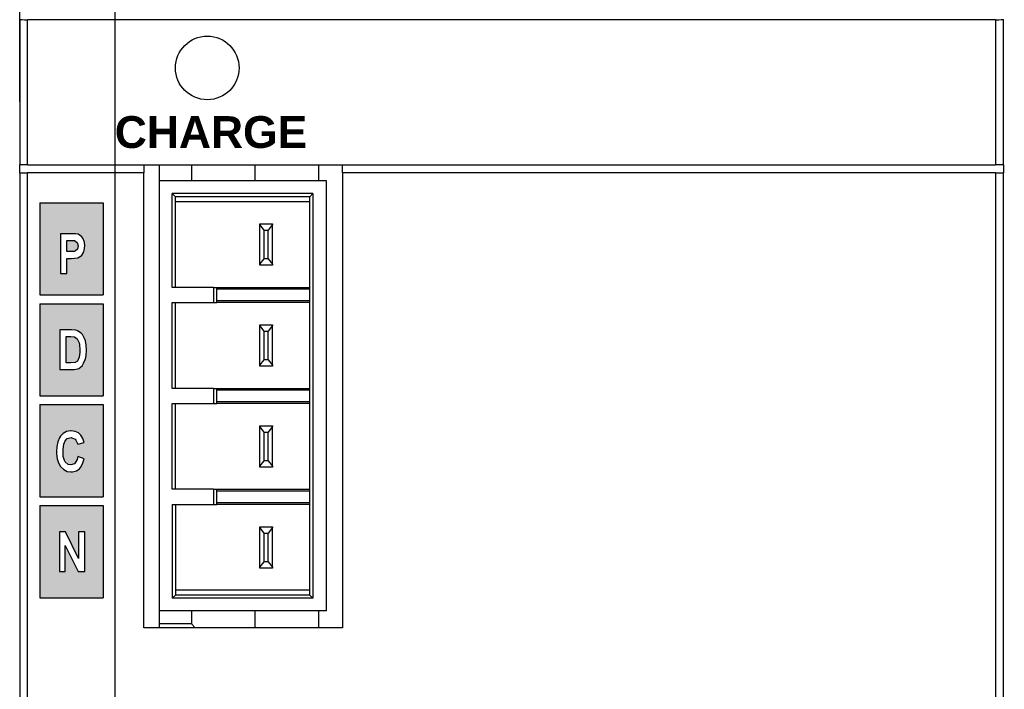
# Model space of a CAD drawing. Extents: x 14074 to 14414, y -3713 to -3387.
# Tile 14 of 25: x 14074 to 14136, y -3484 to -3442. Entities that reach past the tile are written whole.
import ezdxf

# ---------------------------------------------------------------- set-up
doc = ezdxf.new("R2010")
doc.units = 0
doc.linetypes.add('DASHED2', pattern=[9.525, 6.35, -3.175])
doc.layers.get('DEFPOINTS').update_dxf_attribs({"color": 8, "linetype": 'CONTINUOUS'})
doc.layers.add('TEXT', color=2, linetype='CONTINUOUS')
doc.layers.add('圖層1', color=3, linetype='DASHED2')
doc.styles.get("Standard").update_dxf_attribs({"font": 'PMingLiU.ttf'})
doc.dimstyles.new('ISO-25', dxfattribs={"dimtxt": 3, "dimasz": 3, "dimexe": 1, "dimexo": 1, "dimgap": 2, "dimtad": 2, "dimtih": 1, "dimtoh": 1, "dimtxsty": 'STANDARD', "dimcen": 0, "dimclrd": 256, "dimclre": 256, "dimclrt": 256, "dimazin": 3, "dimtfac": 1, "dimtmove": 0, "dimatfit": 3})

# ---------------------------------------------------------------- blocks, each defined once
blk = doc.blocks.new('*D3')
at = {"layer": 'DEFPOINTS', "color": 0}
for p in [(14153.481, -3401.577), (14153.481, -3414.405), (14080.481, -3564.405)]:
    blk.add_point(p, dxfattribs=at)
at = {"layer": 'TEXT', "color": 7}
for p, q in [((14080.481, -3563.405), (14080.481, -3400.577)), ((14153.481, -3413.405), (14153.481, -3400.577)), ((14083.481, -3401.577), (14150.481, -3401.577))]:
    blk.add_line(p, q, dxfattribs=at)
for points in [[(14083.481, -3401.077), (14083.481, -3402.077), (14080.481, -3401.577)], [(14150.481, -3401.077), (14150.481, -3402.077), (14153.481, -3401.577)]]:
    blk.add_solid(points, dxfattribs=at)
at = {"layer": 'TEXT', "color": 7, "insert": (14116.981, -3397.907), "char_height": 3, "attachment_point": 5}
blk.add_mtext('73', dxfattribs=at)
blk = doc.blocks.new('*D4')
at = {"layer": 'DEFPOINTS', "color": 0}
for p in [(14159.481, -3394.016), (14074.481, -3447.677), (14159.481, -3447.677)]:
    blk.add_point(p, dxfattribs=at)
at = {"layer": 'TEXT', "color": 7}
for p, q in [((14074.481, -3446.677), (14074.481, -3393.016)), ((14159.481, -3446.677), (14159.481, -3393.016)), ((14077.481, -3394.016), (14156.481, -3394.016))]:
    blk.add_line(p, q, dxfattribs=at)
for points in [[(14077.481, -3393.516), (14077.481, -3394.516), (14074.481, -3394.016)], [(14156.481, -3393.516), (14156.481, -3394.516), (14159.481, -3394.016)]]:
    blk.add_solid(points, dxfattribs=at)
at = {"layer": 'TEXT', "color": 7, "insert": (14116.981, -3390.317), "char_height": 3, "attachment_point": 5}
blk.add_mtext('85', dxfattribs=at)
blk = doc.blocks.new('*D5')
at = {"layer": 'DEFPOINTS', "color": 0}
for p in [(14153.481, -3414.405), (14080.481, -3564.405), (14167.14, -3564.405)]:
    blk.add_point(p, dxfattribs=at)
at = {"layer": 'TEXT', "color": 7}
for p, q in [((14154.481, -3414.405), (14168.14, -3414.405)), ((14167.14, -3417.405), (14167.14, -3561.405)), ((14081.481, -3564.405), (14168.14, -3564.405))]:
    blk.add_line(p, q, dxfattribs=at)
for points in [[(14166.64, -3417.405), (14167.64, -3417.405), (14167.14, -3414.405)], [(14166.64, -3561.405), (14167.64, -3561.405), (14167.14, -3564.405)]]:
    blk.add_solid(points, dxfattribs=at)
at = {"layer": 'TEXT', "color": 7, "insert": (14172.005, -3489.405), "char_height": 3, "attachment_point": 5}
blk.add_mtext('150', dxfattribs=at)
blk = doc.blocks.new('*D6')
at = {"layer": 'DEFPOINTS', "color": 0}
for p in [(14105.361, -3408.405), (14107.01, -3570.405), (14176.897, -3570.405)]:
    blk.add_point(p, dxfattribs=at)
at = {"layer": 'TEXT', "color": 7}
for p, q in [((14106.361, -3408.405), (14177.897, -3408.405)), ((14176.897, -3411.405), (14176.897, -3567.405)), ((14108.01, -3570.405), (14177.897, -3570.405))]:
    blk.add_line(p, q, dxfattribs=at)
for points in [[(14176.397, -3411.405), (14177.397, -3411.405), (14176.897, -3408.405)], [(14176.397, -3567.405), (14177.397, -3567.405), (14176.897, -3570.405)]]:
    blk.add_solid(points, dxfattribs=at)
at = {"layer": 'TEXT', "color": 7, "insert": (14181.761, -3489.405), "char_height": 3, "attachment_point": 5}
blk.add_mtext('162', dxfattribs=at)

msp = doc.modelspace()

# ---------------------------------------------------------------- hatches: boundary and pattern name
at = {"layer": '圖層1'}
h = msp.add_hatch(color=256, dxfattribs=at)
h.paths.add_polyline_path([(14075.74, -3477.88), (14079.74, -3477.88), (14079.74, -3472.08), (14075.74, -3472.08)])
h.paths.add_polyline_path([(14075.74, -3453.03), (14079.74, -3453.03), (14079.74, -3458.83), (14075.74, -3458.83)])
h.paths.add_polyline_path([(14075.74, -3471.53), (14079.74, -3471.53), (14079.74, -3465.73), (14075.74, -3465.73)])
h.paths.add_polyline_path([(14078.531, -3469.147), (14078.142, -3468.994), (14078.101, -3469.175), (14077.976, -3469.397), (14077.92, -3469.453), (14077.698, -3469.522), (14077.531, -3469.494), (14077.35, -3469.328), (14077.309, -3469.244), (14077.225, -3468.994), (14077.212, -3468.647), (14077.212, -3468.536), (14077.253, -3468.216), (14077.35, -3468.008), (14077.475, -3467.869), (14077.712, -3467.8), (14077.767, -3467.814), (14077.976, -3467.911), (14078.017, -3467.966), (14078.128, -3468.216), (14078.531, -3468.105), (14078.448, -3467.869), (14078.323, -3467.647), (14078.184, -3467.508), (14077.976, -3467.411), (14077.726, -3467.369), (14077.67, -3467.369), (14077.434, -3467.425), (14077.225, -3467.536), (14077.045, -3467.716), (14076.975, -3467.827), (14076.878, -3468.077), (14076.809, -3468.355), (14076.795, -3468.689), (14076.795, -3468.827), (14076.837, -3469.133), (14076.92, -3469.397), (14077.045, -3469.619), (14077.073, -3469.633), (14077.253, -3469.814), (14077.462, -3469.925), (14077.698, -3469.953), (14077.809, -3469.953), (14078.045, -3469.883), (14078.239, -3469.758), (14078.309, -3469.675), (14078.434, -3469.453)], flags=16)
h.paths.add_polyline_path([(14078.561, -3461.571), (14078.422, -3461.311), (14078.342, -3461.231), (14078.122, -3461.091), (14078.022, -3461.052), (14077.742, -3461.032), (14077.003, -3461.032), (14077.003, -3463.528), (14077.762, -3463.528), (14077.902, -3463.528), (14078.122, -3463.488), (14078.202, -3463.448), (14078.402, -3463.289), (14078.501, -3463.129), (14078.621, -3462.849), (14078.661, -3462.63), (14078.681, -3462.31), (14078.661, -3461.99), (14078.621, -3461.711)], flags=16)
h.paths.add_polyline_path([(14077.702, -3463.109), (14077.403, -3463.109), (14077.403, -3461.451), (14077.583, -3461.451), (14077.702, -3461.451), (14077.922, -3461.471), (14078.102, -3461.591), (14078.222, -3461.851), (14078.242, -3461.95), (14078.262, -3462.29), (14078.262, -3462.45), (14078.222, -3462.749), (14078.122, -3462.989), (14077.962, -3463.089)], flags=0)
h.paths.add_polyline_path([(14078.56, -3455.503), (14078.455, -3455.254), (14078.377, -3455.15), (14078.168, -3455.006), (14077.998, -3454.98), (14077.698, -3454.98), (14077.044, -3454.98), (14077.044, -3457.475), (14077.449, -3457.475), (14077.449, -3456.535), (14077.711, -3456.535), (14077.92, -3456.522), (14078.129, -3456.495), (14078.338, -3456.378), (14078.364, -3456.365), (14078.508, -3456.13), (14078.534, -3456.038), (14078.573, -3455.738)], flags=16)
h.paths.add_polyline_path([(14077.671, -3456.103), (14077.449, -3456.103), (14077.449, -3455.398), (14077.645, -3455.398), (14077.724, -3455.398), (14077.933, -3455.411), (14078.103, -3455.529), (14078.155, -3455.751), (14078.116, -3455.947), (14077.985, -3456.064), (14077.933, -3456.09)], flags=0)
h.paths.add_polyline_path([(14075.74, -3465.18), (14079.74, -3465.18), (14079.74, -3459.38), (14075.74, -3459.38)])
h.paths.add_polyline_path([(14078.569, -3476.219), (14078.569, -3473.734), (14078.18, -3473.734), (14078.18, -3475.404), (14077.365, -3473.734), (14076.977, -3473.734), (14076.977, -3476.219), (14077.346, -3476.219), (14077.346, -3474.589), (14078.161, -3476.219)], flags=16)

# ---------------------------------------------------------------- linework, layer by layer
at = {"layer": 'TEXT', "color": 7}
for p, q in [((14074.481, -3441.51), (14074.481, -3450.655)), ((14074.981, -3450.655), (14074.981, -3441.523)), ((14135.876, -3441.523), (14074.981, -3441.523)), ((14135.876, -3441.523), (14135.876, -3450.655)), ((14136.375, -3450.655), (14136.375, -3441.51)), ((14074.981, -3450.655), (14074.481, -3450.655)), ((14074.481, -3451.155), (14074.481, -3450.655)), ((14074.981, -3450.655), (14135.876, -3450.655)), ((14082.281, -3450.655), (14082.281, -3451.155)), ((14083.281, -3451.655), (14083.281, -3450.655)), ((14085.281, -3450.655), (14085.281, -3451.655)), ((14089.281, -3450.655), (14089.281, -3451.655)), ((14093.281, -3450.655), (14093.281, -3451.655)), ((14094.781, -3451.155), (14094.781, -3450.655)), ((14136.375, -3450.655), (14135.876, -3450.655)), ((14136.375, -3450.655), (14136.376, -3450.655)), ((14136.376, -3450.655), (14136.376, -3451.155)), ((14074.481, -3451.155), (14074.481, -3567.198)), ((14074.481, -3451.155), (14074.981, -3451.155)), ((14074.981, -3567.198), (14074.981, -3451.155)), ((14082.281, -3451.155), (14074.981, -3451.155)), ((14082.281, -3479.755), (14082.281, -3451.155)), ((14094.781, -3451.155), (14094.781, -3479.755)), ((14135.876, -3451.155), (14094.781, -3451.155)), ((14135.876, -3451.155), (14135.876, -3533.1)), ((14135.876, -3451.155), (14136.375, -3451.155)), ((14136.375, -3533.1), (14136.375, -3451.155)), ((14136.376, -3451.155), (14136.375, -3451.155)), ((14093.781, -3451.655), (14083.281, -3451.655)), ((14083.281, -3478.705), (14083.281, -3451.655)), ((14093.781, -3478.705), (14093.781, -3451.655)), ((14084.081, -3458.355), (14084.081, -3452.455)), ((14092.931, -3452.455), (14084.081, -3452.455)), ((14084.281, -3452.655), (14084.081, -3452.455)), ((14092.931, -3452.455), (14092.731, -3452.655)), ((14092.931, -3452.455), (14092.931, -3477.905)), ((14084.281, -3458.355), (14084.281, -3452.655)), ((14092.731, -3452.655), (14084.281, -3452.655)), ((14084.281, -3452.955), (14092.731, -3452.955)), ((14092.731, -3477.705), (14092.731, -3452.655)), ((14089.581, -3454.408), (14089.581, -3454.355)), ((14089.581, -3454.355), (14090.381, -3454.355)), ((14089.581, -3456.902), (14089.581, -3454.408)), ((14089.856, -3454.755), (14089.581, -3454.408)), ((14090.381, -3454.408), (14090.106, -3454.755)), ((14090.381, -3454.355), (14090.381, -3454.408)), ((14090.381, -3456.902), (14090.381, -3454.408)), ((14089.856, -3454.755), (14090.106, -3454.755)), ((14089.856, -3456.555), (14089.856, -3454.755)), ((14090.106, -3456.555), (14090.106, -3454.755)), ((14089.581, -3456.902), (14089.856, -3456.555)), ((14089.581, -3456.955), (14089.581, -3456.902)), ((14090.106, -3456.555), (14089.856, -3456.555)), ((14090.106, -3456.555), (14090.381, -3456.902)), ((14090.381, -3456.902), (14090.381, -3456.955)), ((14090.381, -3456.955), (14089.581, -3456.955)), ((14086.681, -3458.355), (14084.081, -3458.355)), ((14086.681, -3458.355), (14086.681, -3459.305)), ((14086.681, -3458.355), (14086.881, -3458.355)), ((14086.881, -3459.305), (14086.881, -3458.355)), ((14086.881, -3458.355), (14092.731, -3458.355)), ((14086.881, -3458.455), (14092.731, -3458.455)), ((14084.081, -3459.305), (14086.681, -3459.305)), ((14084.081, -3464.705), (14084.081, -3459.305)), ((14084.281, -3464.705), (14084.281, -3459.305)), ((14086.681, -3459.305), (14086.881, -3459.305)), ((14092.731, -3459.205), (14086.881, -3459.205)), ((14092.731, -3459.305), (14086.881, -3459.305)), ((14089.581, -3460.758), (14089.581, -3460.705)), ((14089.581, -3460.705), (14090.381, -3460.705)), ((14089.581, -3463.252), (14089.581, -3460.758)), ((14089.856, -3461.105), (14089.581, -3460.758)), ((14089.856, -3461.105), (14090.106, -3461.105)), ((14089.856, -3462.905), (14089.856, -3461.105)), ((14090.381, -3460.758), (14090.106, -3461.105)), ((14090.106, -3462.905), (14090.106, -3461.105)), ((14090.381, -3460.705), (14090.381, -3460.758)), ((14090.381, -3463.252), (14090.381, -3460.758)), ((14089.581, -3463.252), (14089.856, -3462.905)), ((14090.106, -3462.905), (14089.856, -3462.905)), ((14090.106, -3462.905), (14090.381, -3463.252)), ((14089.581, -3463.305), (14089.581, -3463.252)), ((14090.381, -3463.305), (14089.581, -3463.305)), ((14090.381, -3463.252), (14090.381, -3463.305)), ((14086.681, -3464.705), (14084.081, -3464.705)), ((14086.681, -3464.705), (14086.681, -3465.655)), ((14086.681, -3464.705), (14086.881, -3464.705)), ((14086.881, -3465.655), (14086.881, -3464.705)), ((14086.881, -3464.705), (14092.731, -3464.705)), ((14086.881, -3464.805), (14092.731, -3464.805)), ((14092.731, -3465.555), (14086.881, -3465.555)), ((14084.081, -3471.055), (14084.081, -3465.655)), ((14084.081, -3465.655), (14086.681, -3465.655)), ((14084.281, -3471.055), (14084.281, -3465.655)), ((14086.681, -3465.655), (14086.881, -3465.655)), ((14092.731, -3465.655), (14086.881, -3465.655)), ((14089.581, -3467.108), (14089.581, -3467.055)), ((14089.581, -3467.055), (14090.381, -3467.055)), ((14089.581, -3469.602), (14089.581, -3467.108)), ((14089.856, -3467.455), (14089.581, -3467.108)), ((14089.856, -3467.455), (14090.106, -3467.455)), ((14089.856, -3469.255), (14089.856, -3467.455)), ((14090.381, -3467.108), (14090.106, -3467.455)), ((14090.106, -3469.255), (14090.106, -3467.455)), ((14090.381, -3467.055), (14090.381, -3467.108)), ((14090.381, -3469.602), (14090.381, -3467.108)), ((14089.581, -3469.602), (14089.856, -3469.255)), ((14090.106, -3469.255), (14089.856, -3469.255)), ((14090.106, -3469.255), (14090.381, -3469.602)), ((14089.581, -3469.655), (14089.581, -3469.602)), ((14090.381, -3469.655), (14089.581, -3469.655)), ((14090.381, -3469.602), (14090.381, -3469.655)), ((14086.681, -3471.055), (14084.081, -3471.055)), ((14086.681, -3471.055), (14086.681, -3472.005)), ((14086.681, -3471.055), (14086.881, -3471.055)), ((14086.881, -3472.005), (14086.881, -3471.055)), ((14086.881, -3471.055), (14092.731, -3471.055)), ((14086.881, -3471.155), (14092.731, -3471.155)), ((14084.081, -3472.005), (14086.681, -3472.005)), ((14084.081, -3472.005), (14084.081, -3477.905)), ((14084.281, -3472.005), (14084.281, -3477.705)), ((14086.681, -3472.005), (14086.881, -3472.005)), ((14092.731, -3471.905), (14086.881, -3471.905)), ((14092.731, -3472.005), (14086.881, -3472.005)), ((14089.581, -3473.458), (14089.581, -3473.405)), ((14089.581, -3473.405), (14090.381, -3473.405)), ((14089.581, -3475.952), (14089.581, -3473.458)), ((14089.856, -3473.805), (14089.581, -3473.458)), ((14090.381, -3473.458), (14090.106, -3473.805)), ((14090.381, -3473.405), (14090.381, -3473.458)), ((14090.381, -3475.952), (14090.381, -3473.458)), ((14089.856, -3473.805), (14090.106, -3473.805)), ((14089.856, -3475.605), (14089.856, -3473.805)), ((14090.106, -3475.605), (14090.106, -3473.805)), ((14089.581, -3475.952), (14089.856, -3475.605)), ((14089.581, -3476.005), (14089.581, -3475.952)), ((14090.381, -3476.005), (14089.581, -3476.005)), ((14090.106, -3475.605), (14089.856, -3475.605)), ((14090.106, -3475.605), (14090.381, -3475.952)), ((14090.381, -3475.952), (14090.381, -3476.005)), ((14084.281, -3477.705), (14084.081, -3477.905)), ((14092.931, -3477.905), (14084.081, -3477.905)), ((14092.731, -3477.405), (14084.281, -3477.405)), ((14092.731, -3477.705), (14084.281, -3477.705)), ((14092.731, -3477.705), (14092.931, -3477.905)), ((14083.281, -3479.755), (14083.281, -3478.705)), ((14093.781, -3478.705), (14083.281, -3478.705)), ((14085.281, -3478.705), (14085.281, -3479.516)), ((14089.281, -3478.705), (14089.281, -3479.755)), ((14093.281, -3478.705), (14093.281, -3479.755)), ((14094.781, -3479.755), (14082.281, -3479.755)), ((14085.281, -3479.516), (14083.281, -3479.516)), ((14085.52, -3479.755), (14085.281, -3479.516))]:
    msp.add_line(p, q, dxfattribs=at)
msp.add_circle((14086.281, -3444.555), 2, dxfattribs=at)
for centre, start_param, end_param in [((14074.981, -3441.51), 0, 1.570796), ((14135.876, -3441.51), 1.570796, 3.115413)]:
    msp.add_ellipse(centre, major_axis=(-0.5, 0), ratio=0.026186, start_param=start_param, end_param=end_param, dxfattribs=at)
at = {"layer": '圖層1'}
for p, q in [((14075.74, -3453.03), (14075.74, -3458.83)), ((14075.74, -3453.03), (14079.74, -3453.03)), ((14079.74, -3453.03), (14079.74, -3458.83)), ((14077.698, -3454.98), (14077.044, -3454.98)), ((14077.044, -3454.98), (14077.044, -3457.475)), ((14077.998, -3454.98), (14077.698, -3454.98)), ((14078.168, -3455.006), (14077.998, -3454.98)), ((14078.377, -3455.15), (14078.168, -3455.006)), ((14078.168, -3455.006), (14078.168, -3455.006)), ((14077.449, -3456.103), (14077.449, -3455.398)), ((14077.449, -3455.398), (14077.645, -3455.398)), ((14077.645, -3455.398), (14077.724, -3455.398)), ((14077.724, -3455.398), (14077.933, -3455.411)), ((14077.933, -3455.411), (14078.103, -3455.529)), ((14078.103, -3455.529), (14078.155, -3455.751)), ((14078.455, -3455.254), (14078.377, -3455.15)), ((14078.56, -3455.503), (14078.455, -3455.254)), ((14078.573, -3455.738), (14078.56, -3455.503)), ((14077.671, -3456.103), (14077.449, -3456.103)), ((14077.933, -3456.09), (14077.671, -3456.103)), ((14077.985, -3456.064), (14077.933, -3456.09)), ((14078.116, -3455.947), (14077.985, -3456.064)), ((14078.155, -3455.751), (14078.116, -3455.947)), ((14078.364, -3456.365), (14078.508, -3456.13)), ((14078.508, -3456.13), (14078.534, -3456.038)), ((14078.534, -3456.038), (14078.573, -3455.738)), ((14077.449, -3457.475), (14077.449, -3456.535)), ((14077.449, -3456.535), (14077.711, -3456.535)), ((14077.711, -3456.535), (14077.92, -3456.522)), ((14077.92, -3456.522), (14078.129, -3456.495)), ((14078.129, -3456.495), (14078.338, -3456.378)), ((14078.338, -3456.378), (14078.364, -3456.365)), ((14077.044, -3457.475), (14077.449, -3457.475)), ((14075.74, -3458.83), (14079.74, -3458.83)), ((14075.74, -3459.38), (14079.74, -3459.38)), ((14075.74, -3459.38), (14075.74, -3465.18)), ((14079.74, -3459.38), (14079.74, -3465.18)), ((14077.742, -3461.032), (14077.003, -3461.032)), ((14077.003, -3461.032), (14077.003, -3463.528)), ((14078.022, -3461.052), (14077.742, -3461.032)), ((14078.122, -3461.091), (14078.022, -3461.052)), ((14078.342, -3461.231), (14078.122, -3461.091)), ((14078.422, -3461.311), (14078.342, -3461.231)), ((14077.403, -3463.109), (14077.403, -3461.451)), ((14077.403, -3461.451), (14077.583, -3461.451)), ((14077.583, -3461.451), (14077.702, -3461.451)), ((14077.702, -3461.451), (14077.922, -3461.471)), ((14077.922, -3461.471), (14078.102, -3461.591)), ((14078.102, -3461.591), (14078.222, -3461.851)), ((14078.222, -3461.851), (14078.242, -3461.95)), ((14078.561, -3461.571), (14078.422, -3461.311)), ((14078.621, -3461.711), (14078.561, -3461.571)), ((14078.661, -3461.99), (14078.621, -3461.711)), ((14078.262, -3462.45), (14078.222, -3462.749)), ((14078.242, -3461.95), (14078.262, -3462.29)), ((14078.262, -3462.29), (14078.262, -3462.45)), ((14078.681, -3462.31), (14078.661, -3461.99)), ((14078.661, -3462.63), (14078.681, -3462.31)), ((14077.702, -3463.109), (14077.403, -3463.109)), ((14077.962, -3463.089), (14077.702, -3463.109)), ((14078.122, -3462.989), (14077.962, -3463.089)), ((14078.222, -3462.749), (14078.122, -3462.989)), ((14078.501, -3463.129), (14078.621, -3462.849)), ((14078.621, -3462.849), (14078.661, -3462.63)), ((14077.003, -3463.528), (14077.762, -3463.528)), ((14077.762, -3463.528), (14077.902, -3463.528)), ((14077.902, -3463.528), (14078.122, -3463.488)), ((14078.122, -3463.488), (14078.202, -3463.448)), ((14078.202, -3463.448), (14078.402, -3463.289)), ((14078.402, -3463.289), (14078.501, -3463.129)), ((14075.74, -3465.18), (14079.74, -3465.18)), ((14075.74, -3465.73), (14079.74, -3465.73)), ((14075.74, -3465.73), (14075.74, -3471.53)), ((14079.74, -3465.73), (14079.74, -3471.53)), ((14077.434, -3467.425), (14077.225, -3467.536)), ((14077.67, -3467.369), (14077.434, -3467.425)), ((14077.726, -3467.369), (14077.67, -3467.369)), ((14077.976, -3467.411), (14077.726, -3467.369)), ((14078.184, -3467.508), (14077.976, -3467.411)), ((14076.878, -3468.077), (14076.809, -3468.355)), ((14076.975, -3467.827), (14076.878, -3468.077)), ((14077.045, -3467.716), (14076.975, -3467.827)), ((14077.225, -3467.536), (14077.045, -3467.716)), ((14077.253, -3468.216), (14077.35, -3468.008)), ((14077.35, -3468.008), (14077.475, -3467.869)), ((14077.475, -3467.869), (14077.712, -3467.8)), ((14077.712, -3467.8), (14077.767, -3467.814)), ((14077.767, -3467.814), (14077.976, -3467.911)), ((14077.976, -3467.911), (14078.017, -3467.966)), ((14078.017, -3467.966), (14078.128, -3468.216)), ((14078.323, -3467.647), (14078.184, -3467.508)), ((14078.448, -3467.869), (14078.323, -3467.647)), ((14078.531, -3468.105), (14078.448, -3467.869)), ((14076.809, -3468.355), (14076.795, -3468.689)), ((14076.795, -3468.689), (14076.795, -3468.827)), ((14077.212, -3468.536), (14077.253, -3468.216)), ((14077.212, -3468.647), (14077.212, -3468.536)), ((14077.225, -3468.994), (14077.212, -3468.647)), ((14078.128, -3468.216), (14078.531, -3468.105)), ((14076.795, -3468.827), (14076.837, -3469.133)), ((14076.837, -3469.133), (14076.92, -3469.397)), ((14077.309, -3469.244), (14077.225, -3468.994)), ((14077.35, -3469.328), (14077.309, -3469.244)), ((14078.101, -3469.175), (14077.976, -3469.397)), ((14078.142, -3468.994), (14078.101, -3469.175)), ((14078.531, -3469.147), (14078.142, -3468.994)), ((14078.434, -3469.453), (14078.531, -3469.147)), ((14076.92, -3469.397), (14077.045, -3469.619)), ((14077.045, -3469.619), (14077.073, -3469.633)), ((14077.073, -3469.633), (14077.253, -3469.814)), ((14077.253, -3469.814), (14077.462, -3469.925)), ((14077.531, -3469.494), (14077.35, -3469.328)), ((14077.462, -3469.925), (14077.698, -3469.953)), ((14077.698, -3469.522), (14077.531, -3469.494)), ((14077.92, -3469.453), (14077.698, -3469.522)), ((14077.809, -3469.953), (14078.045, -3469.883)), ((14077.976, -3469.397), (14077.92, -3469.453)), ((14078.045, -3469.883), (14078.239, -3469.758)), ((14078.239, -3469.758), (14078.309, -3469.675)), ((14078.309, -3469.675), (14078.434, -3469.453)), ((14077.698, -3469.953), (14077.809, -3469.953)), ((14075.74, -3471.53), (14079.74, -3471.53)), ((14075.74, -3472.08), (14079.74, -3472.08)), ((14075.74, -3472.08), (14075.74, -3477.88)), ((14079.74, -3472.08), (14079.74, -3477.88)), ((14077.365, -3473.734), (14076.977, -3473.734)), ((14076.977, -3473.734), (14076.977, -3476.219)), ((14078.18, -3475.404), (14077.365, -3473.734)), ((14078.569, -3473.734), (14078.18, -3473.734)), ((14078.18, -3473.734), (14078.18, -3475.404)), ((14078.569, -3476.219), (14078.569, -3473.734)), ((14077.346, -3474.589), (14078.161, -3476.219)), ((14077.346, -3476.219), (14077.346, -3474.589)), ((14076.977, -3476.219), (14077.346, -3476.219)), ((14078.161, -3476.219), (14078.569, -3476.219)), ((14075.74, -3477.88), (14079.74, -3477.88))]:
    msp.add_line(p, q, dxfattribs=at)

# ---------------------------------------------------------------- texts
at = {"layer": '圖層1', "insert": (14080.462, -3447.588), "char_height": 2, "width": 18.19524, "attachment_point": 1}
msp.add_mtext('{\\fArial|b1|i0|c0|p32;CHARGE}', dxfattribs=at)

# ---------------------------------------------------------------- dimensions: what is measured, and where the dimension line sits
at = {"layer": 'TEXT', "color": 7}
for base, p1, p2, picture, middle in [((14159.481, -3394.016), (14074.481, -3447.677), (14159.481, -3447.677), '*D4', (14116.981, -3394.016)), ((14153.481, -3401.577), (14080.481, -3564.405), (14153.481, -3414.405), '*D3', (14116.981, -3401.577))]:
    dim = msp.add_linear_dim(base=base, p1=p1, p2=p2, dimstyle='ISO-25', override={"dimclrd": 7, "dimclre": 7, "dimclrt": 7}, dxfattribs=at)
    dim.commit()
    dim.dimension.update_dxf_attribs({"geometry": picture, "text_midpoint": middle, "dimtype": 160})
for base, p1, p2, picture, middle in [((14176.897, -3570.405), (14105.361, -3408.405), (14107.01, -3570.405), '*D6', (14181.761, -3489.405)), ((14167.14, -3564.405), (14153.481, -3414.405), (14080.481, -3564.405), '*D5', (14172.005, -3489.405))]:
    dim = msp.add_linear_dim(base=base, p1=p1, p2=p2, angle=90, dimstyle='ISO-25', override={"dimclrd": 7, "dimclre": 7, "dimclrt": 7}, dxfattribs=at)
    dim.commit()
    dim.dimension.update_dxf_attribs({"geometry": picture, "text_midpoint": middle})

doc.saveas('drawing.dxf')
